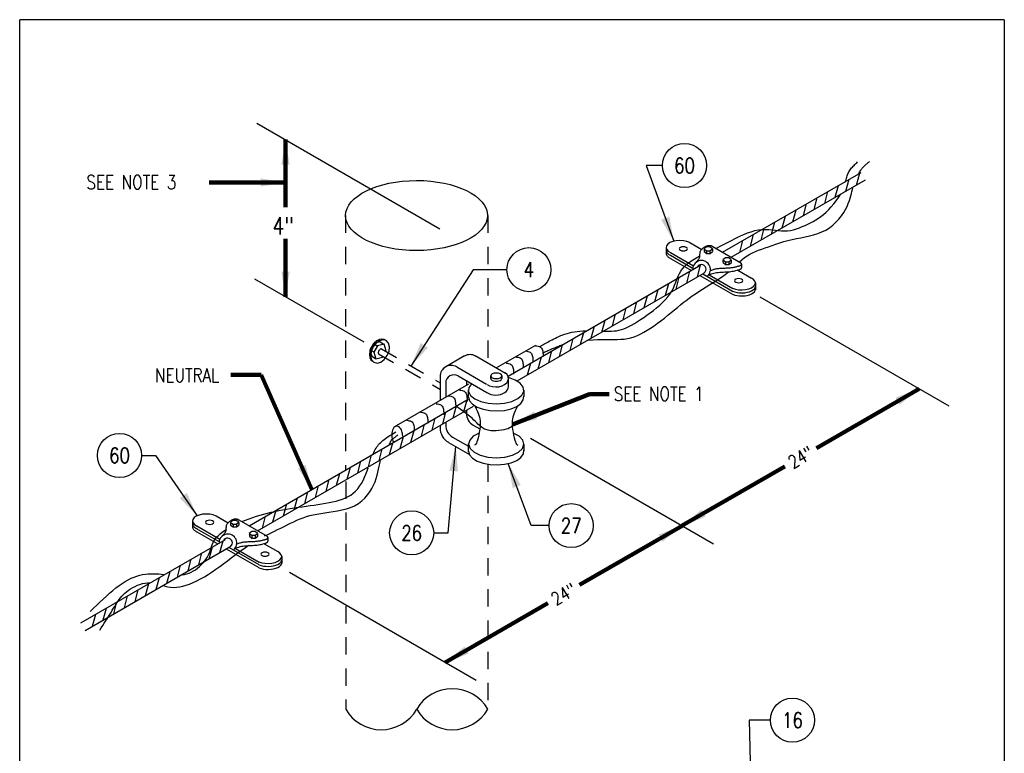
# Model space of a CAD drawing. Extents: x 0 to 7.1, y 0 to 9.85.
# Tile 2 of 2: x 0 to 7.1, y 4.56 to 9.85. Entities that reach past the tile are written whole.
import ezdxf
from ezdxf.enums import TextEntityAlignment as Align

# ---------------------------------------------------------------- set-up
doc = ezdxf.new("R2010")
doc.units = 0
doc.header["$MEASUREMENT"] = 0
doc.linetypes.add('HIDDEN2', pattern=[0.1875, 0.125, -0.0625])
doc.layers.get('0').update_dxf_attribs({"color": 2, "linetype": 'CONTINUOUS'})
doc.layers.add('E-DETL', color=2, linetype='CONTINUOUS')
doc.layers.add('E-DETL-TEXT', color=3, linetype='CONTINUOUS')
doc.styles.add('romans', font='ROMANS.SHX', dxfattribs={"width": 0.8})
doc.styles.get("Standard").update_dxf_attribs({"font": 'ROMANS.SHX', "width": 0.8, "height": 0.125})
doc.dimstyles.get("Standard").update_dxf_attribs({"dimtxt": 0.18, "dimasz": 0.18, "dimexe": 0.18, "dimexo": 0.0625, "dimgap": 0.09, "dimtad": 0, "dimtih": 1, "dimtoh": 1, "dimdec": 4, "dimzin": 0, "dimdsep": 46, "dimtxsty": 'Standard', "dimcen": 0.09, "dimadec": 0, "dimazin": 0, "dimtfac": 1, "dimtdec": 4, "dimtofl": 0, "dimtmove": 0, "dimatfit": 3, "dimfxl": 0, "dimtolj": 1, "dimtzin": 0, "dimarcsym": 0})

# ---------------------------------------------------------------- blocks, each defined once
blk = doc.blocks.new('*X0')
at = {"color": 0}
for p, q in [((6.1324, 8.1562), (6.1553, 8.2415)), ((6.0559, 8.112), (6.0788, 8.1973)), ((5.9028, 8.0236), (5.9257, 8.1089)), ((5.9793, 8.0678), (6.0022, 8.1531)), ((5.8262, 7.9794), (5.8491, 8.0648)), ((5.6731, 7.891), (5.696, 7.9764)), ((5.7497, 7.9352), (5.7726, 8.0206)), ((5.5201, 7.8026), (5.5429, 7.888)), ((5.5966, 7.8468), (5.6195, 7.9322)), ((5.4435, 7.7584), (5.4664, 7.8438)), ((5.2904, 7.67), (5.3133, 7.7554)), ((5.367, 7.7142), (5.3898, 7.7996))]:
    blk.add_line(p, q, dxfattribs=at)
blk = doc.blocks.new('*X1')
at = {"color": 0}
for p, q in [((4.9077, 7.449), (4.9306, 7.5344)), ((4.9842, 7.4932), (5.0071, 7.5786)), ((4.8311, 7.4049), (4.854, 7.4902)), ((4.678, 7.3165), (4.7009, 7.4018)), ((4.7546, 7.3607), (4.7775, 7.446)), ((4.6015, 7.2723), (4.6244, 7.3576)), ((4.4484, 7.1839), (4.4713, 7.2693)), ((4.5249, 7.2281), (4.5478, 7.3135)), ((4.2953, 7.0955), (4.3182, 7.1809)), ((4.3719, 7.1397), (4.3947, 7.2251)), ((4.2188, 7.0513), (4.2416, 7.1367)), ((4.0657, 6.9629), (4.0885, 7.0483)), ((4.1422, 7.0071), (4.1651, 7.0925)), ((3.9891, 6.9187), (4.012, 7.0041)), ((3.836, 6.8303), (3.8589, 6.9157)), ((3.9126, 6.8745), (3.9355, 6.9599)), ((3.7595, 6.7861), (3.7824, 6.8715))]:
    blk.add_line(p, q, dxfattribs=at)
blk = doc.blocks.new('*X2')
at = {"color": 0}
for p, q in [((3.2237, 6.4768), (3.2465, 6.5622)), ((3.3002, 6.521), (3.3231, 6.6063)), ((3.0706, 6.3884), (3.0934, 6.4738)), ((3.1471, 6.4326), (3.17, 6.518)), ((2.994, 6.3442), (3.0169, 6.4296)), ((2.8409, 6.2558), (2.8638, 6.3412)), ((2.9175, 6.3), (2.9403, 6.3854)), ((2.6878, 6.1674), (2.7107, 6.2528)), ((2.7644, 6.2116), (2.7873, 6.297)), ((2.6113, 6.1232), (2.6342, 6.2086)), ((2.4582, 6.0348), (2.4811, 6.1202)), ((2.5347, 6.079), (2.5576, 6.1644)), ((2.3816, 5.9906), (2.4045, 6.076)), ((2.2286, 5.9023), (2.2514, 5.9876)), ((2.3051, 5.9464), (2.328, 6.0318)), ((2.0755, 5.8139), (2.0983, 5.8992)), ((2.152, 5.8581), (2.1749, 5.9434)), ((1.9989, 5.7697), (2.0218, 5.855)), ((1.8458, 5.6813), (1.8687, 5.7667)), ((1.9224, 5.7255), (1.9452, 5.8109))]:
    blk.add_line(p, q, dxfattribs=at)
blk = doc.blocks.new('*X3')
at = {"color": 0}
for p, q in [((1.4631, 5.4603), (1.486, 5.5457)), ((1.5396, 5.5045), (1.5625, 5.5899)), ((1.3865, 5.4161), (1.4094, 5.5015)), ((1.2334, 5.3277), (1.2563, 5.4131)), ((1.31, 5.3719), (1.3329, 5.4573)), ((1.1569, 5.2835), (1.1798, 5.3689)), ((1.0038, 5.1951), (1.0267, 5.2805)), ((1.0804, 5.2393), (1.1032, 5.3247)), ((0.8507, 5.1068), (0.8736, 5.1921)), ((0.9273, 5.1509), (0.9501, 5.2363)), ((0.7742, 5.0626), (0.797, 5.1479)), ((0.6211, 4.9742), (0.6439, 5.0595)), ((0.6976, 5.0184), (0.7205, 5.1037))]:
    blk.add_line(p, q, dxfattribs=at)

msp = doc.modelspace()

# ---------------------------------------------------------------- linework, layer by layer
at = {"layer": 'E-DETL'}
for p, q in [((7.1036, 9.8484), (0, 9.8484)), ((0, 0), (0, 9.8484)), ((7.1036, 9.8484), (7.1036, 0)), ((5.0711, 8.1701), (6.0698, 8.7467)), ((5.1337, 8.1341), (6.101, 8.6926)), ((3.523, 7.2763), (4.9148, 8.0799)), ((3.5885, 7.2419), (4.9416, 8.0232)), ((3.4387, 7.3359), (3.7244, 7.5008)), ((2.7191, 6.9204), (3.2405, 7.2215)), ((1.6552, 6.198), (3.2347, 7.1099)), ((1.7165, 6.1612), (3.273, 7.0598)), ((0.4406, 5.4967), (1.4846, 6.0994)), ((0.4719, 5.4426), (1.524, 6.05))]:
    msp.add_line(p, q, dxfattribs=at)
at = {"layer": 'E-DETL', "linetype": 'HIDDEN2'}
for p, q in [((2.3515, 8.4348), (2.3515, 6.5973)), ((3.377, 8.4348), (3.377, 7.369)), ((3.377, 6.639), (3.377, 4.8742)), ((2.3521, 6.5179), (2.3521, 4.8742))]:
    msp.add_line(p, q, dxfattribs=at)
at = {"layer": 'E-DETL', "color": 4}
for p, q in [((4.8337, 8.2411), (4.9204, 8.191)), ((4.6644, 8.2057), (4.6644, 8.1593)), ((4.9559, 8.2093), (4.938, 8.1955)), ((4.938, 8.1953), (4.956, 8.1816)), ((4.9382, 8.1946), (4.9382, 8.176)), ((4.9384, 8.1756), (4.9564, 8.1619)), ((4.98, 8.2093), (4.9559, 8.2093)), ((4.956, 8.1816), (4.98, 8.1816)), ((4.9562, 8.1807), (4.9562, 8.1621)), ((4.998, 8.1955), (4.98, 8.2093)), ((4.98, 8.1816), (4.998, 8.1953)), ((4.9802, 8.1809), (4.9802, 8.1623)), ((4.9804, 8.1619), (4.9984, 8.1756)), ((4.9981, 8.1944), (4.9981, 8.1758)), ((5.0003, 8.2113), (5.2019, 8.0949)), ((4.6947, 8.1266), (4.8464, 8.039)), ((4.695, 8.1689), (4.8604, 8.0734)), ((4.695, 8.1487), (4.8631, 8.0517)), ((4.9564, 8.1619), (4.9804, 8.1619)), ((5.0918, 8.1292), (5.0738, 8.1155)), ((5.0739, 8.1153), (5.0918, 8.1015)), ((5.074, 8.1145), (5.074, 8.096)), ((5.1158, 8.1292), (5.0918, 8.1292)), ((5.0918, 8.1015), (5.1159, 8.1015)), ((5.0921, 8.1006), (5.0921, 8.082)), ((5.1338, 8.1155), (5.1158, 8.1292)), ((5.1159, 8.1015), (5.1339, 8.1153)), ((5.116, 8.1009), (5.116, 8.0823)), ((5.1339, 8.1143), (5.1339, 8.0958)), ((5.0743, 8.0956), (5.0922, 8.0818)), ((5.0922, 8.0818), (5.1163, 8.0818)), ((5.1163, 8.0818), (5.1343, 8.0956)), ((5.1811, 8.0405), (5.2795, 7.9837)), ((5.2082, 8.0858), (5.2082, 8.058)), ((4.9072, 8.0039), (5.1417, 7.8685)), ((4.9288, 8.0138), (5.142, 7.8907)), ((4.9745, 8.0075), (5.1455, 7.9088)), ((5.308, 7.9504), (5.308, 7.8986)), ((2.552, 7.5127), (2.526, 7.4676)), ((2.526, 7.4676), (2.5402, 7.4202)), ((2.5264, 7.4673), (2.5544, 7.4512)), ((2.6002, 7.5241), (2.552, 7.5127)), ((2.5524, 7.512), (2.5801, 7.496)), ((2.5809, 7.4951), (2.5548, 7.45)), ((2.6291, 7.5065), (2.5809, 7.4951)), ((2.6, 7.5236), (2.6283, 7.5072)), ((2.6433, 7.4591), (2.6291, 7.5065)), ((2.6406, 7.4545), (2.6433, 7.4591)), ((2.54, 7.4199), (2.5681, 7.4036)), ((2.5548, 7.45), (2.5691, 7.4026)), ((2.5691, 7.4026), (2.6172, 7.414)), ((2.6172, 7.414), (2.6212, 7.4208)), ((3.0635, 7.3403), (3.2095, 7.4246)), ((3.287, 7.4246), (3.5044, 7.2991)), ((3.1528, 7.3433), (3.3685, 7.2188)), ((3.0328, 7.274), (3.0328, 7.1016)), ((3.1635, 7.2787), (3.3703, 7.1593)), ((3.3977, 7.2793), (3.3977, 7.2598)), ((3.4782, 7.2797), (3.4782, 7.2597)), ((3.5259, 7.1995), (3.5259, 7.2547)), ((3.0735, 7.2267), (3.0735, 7.1268)), ((3.2228, 7.2424), (3.2228, 7.2099)), ((3.2372, 7.1217), (3.2372, 7.1769)), ((3.639, 7.1281), (3.639, 7.1751)), ((3.2228, 7.0318), (3.2228, 7.0087)), ((3.0328, 6.92), (3.0328, 6.9033)), ((3.0735, 6.9443), (3.0735, 6.9234)), ((3.2728, 6.9221), (3.3189, 6.8956)), ((3.1235, 6.8368), (3.2373, 6.771)), ((3.0928, 6.7993), (3.2442, 6.7119)), ((3.2385, 6.7311), (3.2385, 6.7863)), ((3.6399, 6.7387), (3.6399, 6.7857)), ((1.4165, 6.268), (1.5032, 6.218)), ((1.2471, 6.2326), (1.2471, 6.1863)), ((1.2778, 6.1958), (1.4432, 6.1003)), ((1.5387, 6.2362), (1.5207, 6.2225)), ((1.5208, 6.2222), (1.5388, 6.2085)), ((1.521, 6.2215), (1.521, 6.2029)), ((1.5212, 6.2025), (1.5392, 6.1888)), ((1.5627, 6.2362), (1.5387, 6.2362)), ((1.5388, 6.2085), (1.5628, 6.2085)), ((1.539, 6.2076), (1.539, 6.189)), ((1.5392, 6.1888), (1.5632, 6.1888)), ((1.5807, 6.2225), (1.5627, 6.2362)), ((1.5628, 6.2085), (1.5808, 6.2222)), ((1.563, 6.2078), (1.563, 6.1893)), ((1.5632, 6.1888), (1.5812, 6.2025)), ((1.5809, 6.2213), (1.5809, 6.2028)), ((1.5814, 6.2391), (1.7845, 6.1219)), ((1.2774, 6.1535), (1.4291, 6.066)), ((1.2778, 6.1757), (1.4459, 6.0786)), ((1.6745, 6.1561), (1.6565, 6.1424)), ((1.6566, 6.1422), (1.6746, 6.1285)), ((1.6568, 6.1415), (1.6568, 6.1229)), ((1.657, 6.1225), (1.675, 6.1088)), ((1.6986, 6.1561), (1.6745, 6.1561)), ((1.6746, 6.1285), (1.6986, 6.1285)), ((1.6748, 6.1276), (1.6748, 6.109)), ((1.7165, 6.1424), (1.6986, 6.1561)), ((1.6986, 6.1285), (1.7166, 6.1422)), ((1.6988, 6.1278), (1.6988, 6.1092)), ((1.699, 6.1088), (1.717, 6.1225)), ((1.7167, 6.1413), (1.7167, 6.1227)), ((1.7909, 6.1134), (1.7909, 6.0855)), ((1.5115, 6.0407), (1.7247, 5.9176)), ((1.675, 6.1088), (1.699, 6.1088)), ((1.7639, 6.0674), (1.8622, 6.0107)), ((1.49, 6.0308), (1.7244, 5.8955)), ((1.5573, 6.0345), (1.7282, 5.9358)), ((1.8908, 5.9774), (1.8908, 5.9255))]:
    msp.add_line(p, q, dxfattribs=at)
at = {"layer": 'E-DETL', "color": 4, "linetype": 'HIDDEN2'}
for p, q in [((2.6101, 7.4727), (3.0332, 7.2284)), ((2.588, 7.4388), (3.0368, 7.1797))]:
    msp.add_line(p, q, dxfattribs=at)
at = {"layer": 'E-DETL'}
for points in [[(5.9588, 8.6777), (5.961, 8.687), (5.9631, 8.696), (5.9652, 8.7047), (5.9674, 8.7131), (5.9697, 8.7212), (5.9724, 8.7291), (5.9755, 8.7367), (5.9789, 8.7442), (5.9828, 8.7514), (5.9871, 8.7584), (5.9917, 8.7652), (5.9968, 8.7719), (6.0022, 8.7785), (6.0079, 8.7849), (6.0139, 8.7913), (6.02, 8.7975), (6.0262, 8.8037), (6.0326, 8.8098), (6.0391, 8.8159), (6.0455, 8.822)], [(6.0542, 8.7377), (6.0572, 8.7436), (6.0605, 8.7499), (6.0639, 8.7559), (6.0675, 8.7618), (6.0712, 8.7674), (6.0751, 8.7728), (6.0792, 8.778), (6.0834, 8.783), (6.0877, 8.7878), (6.0921, 8.7924), (6.0967, 8.7968), (6.1013, 8.8011), (6.106, 8.8052), (6.1108, 8.8093), (6.1156, 8.8132), (6.1205, 8.8172), (6.1253, 8.821), (6.1302, 8.8249)], [(5.1929, 8.1016), (5.2112, 8.1176), (5.2297, 8.1321), (5.2485, 8.1451), (5.2678, 8.1568), (5.2878, 8.1673), (5.3087, 8.1767), (5.3305, 8.1855), (5.3534, 8.1938), (5.3772, 8.202), (5.4022, 8.2106), (5.4282, 8.2197), (5.4553, 8.229), (5.4834, 8.2383), (5.5124, 8.2471), (5.5421, 8.2552), (5.5726, 8.2623), (5.6036, 8.2687), (5.6348, 8.2748), (5.6661, 8.2812), (5.6972, 8.2882), (5.7279, 8.2963), (5.7578, 8.3059), (5.7869, 8.3173), (5.8148, 8.3309), (5.8413, 8.3471), (5.8662, 8.3661), (5.8891, 8.3874), (5.91, 8.4101), (5.9286, 8.4336), (5.9447, 8.4571), (5.9582, 8.4799), (5.9693, 8.5019), (5.9783, 8.5229), (5.9856, 8.5428), (5.9916, 8.5614), (5.9964, 8.5786), (6.0005, 8.5944), (6.0042, 8.6089), (6.0077, 8.6222), (6.0114, 8.6341)], [(5.0188, 8.1973), (5.0371, 8.2056), (5.0536, 8.2134), (5.0687, 8.2209), (5.083, 8.2282), (5.0968, 8.2355), (5.1106, 8.2429), (5.125, 8.2507), (5.1405, 8.259), (5.1577, 8.2679), (5.1772, 8.2777), (5.1994, 8.2883), (5.2238, 8.2992), (5.2498, 8.3097), (5.2765, 8.3191), (5.3034, 8.3266), (5.3299, 8.3316), (5.3558, 8.3344), (5.3811, 8.3353), (5.4056, 8.3347), (5.4295, 8.3329), (5.4526, 8.3303), (5.4751, 8.3275), (5.4971, 8.3253), (5.5188, 8.3242), (5.5404, 8.3249), (5.5619, 8.328), (5.5834, 8.3332), (5.6046, 8.3398), (5.6256, 8.3476), (5.6461, 8.356), (5.6662, 8.3646), (5.6858, 8.3736), (5.7052, 8.383), (5.7242, 8.3931), (5.7431, 8.4041), (5.7619, 8.4161), (5.7806, 8.4293), (5.7993, 8.444), (5.818, 8.4603), (5.8367, 8.4785), (5.8553, 8.4985), (5.8735, 8.5199), (5.8909, 8.5422), (5.9069, 8.5648), (5.9211, 8.5871)], [(4.2052, 7.6021), (4.2288, 7.6015), (4.2502, 7.6012), (4.27, 7.6015), (4.2886, 7.6026), (4.3064, 7.6046), (4.3237, 7.6078), (4.341, 7.6122), (4.3586, 7.6181), (4.3766, 7.6254), (4.3953, 7.6342), (4.4151, 7.6447), (4.4358, 7.6567), (4.4573, 7.67), (4.4795, 7.6844), (4.5024, 7.6998), (4.5257, 7.716), (4.5491, 7.7329), (4.5725, 7.7506), (4.5953, 7.7689), (4.6173, 7.7878), (4.6382, 7.8073), (4.6577, 7.8274), (4.6754, 7.848), (4.6912, 7.869), (4.7047, 7.8904), (4.7158, 7.9121), (4.725, 7.9339), (4.7333, 7.9555), (4.7412, 7.9767), (4.7496, 7.997), (4.7591, 8.0163), (4.77, 8.0346), (4.7822, 8.0518), (4.7959, 8.0679), (4.8112, 8.0829), (4.828, 8.0969), (4.8462, 8.1098), (4.8654, 8.1219), (4.8855, 8.1334), (4.906, 8.1444)], [(4.1063, 7.5373), (4.1374, 7.5394), (4.1684, 7.5409), (4.1989, 7.5418), (4.2287, 7.5422), (4.2575, 7.5422), (4.285, 7.5421), (4.3114, 7.5422), (4.3369, 7.5429), (4.3616, 7.5448), (4.3857, 7.5482), (4.4095, 7.5536), (4.4331, 7.5609), (4.4566, 7.5701), (4.4801, 7.581), (4.5039, 7.5937), (4.5279, 7.608), (4.5522, 7.6236), (4.5767, 7.6405), (4.6014, 7.6583), (4.6262, 7.677), (4.6511, 7.6962), (4.6759, 7.7156), (4.7001, 7.735), (4.7236, 7.7541), (4.7461, 7.7726), (4.7673, 7.7902), (4.7879, 7.8071), (4.8083, 7.8235), (4.8291, 7.8396), (4.851, 7.8555), (4.8745, 7.8716), (4.8993, 7.8878), (4.9254, 7.9043), (4.9524, 7.9211), (4.9801, 7.9382), (5.0083, 7.9557), (5.0364, 7.9737), (5.0638, 7.9919), (5.0897, 8.0105), (5.1136, 8.0293)], [(3.7481, 7.4876), (3.7566, 7.4925), (3.7651, 7.4974), (3.7738, 7.5023), (3.7825, 7.5073), (3.7916, 7.5124), (3.8008, 7.5175), (3.8104, 7.5227), (3.8203, 7.5281), (3.8307, 7.5336), (3.8416, 7.5392), (3.853, 7.5451), (3.8649, 7.551), (3.8774, 7.557), (3.8906, 7.563), (3.9044, 7.5689), (3.9188, 7.5746), (3.934, 7.58), (3.9499, 7.585), (3.9667, 7.5895), (3.9842, 7.5935), (4.0027, 7.5967), (4.0219, 7.5993), (4.0417, 7.6013), (4.0621, 7.6027), (4.0828, 7.6035)], [(3.7224, 7.4966), (3.7313, 7.4952), (3.7398, 7.4936), (3.7478, 7.4914), (3.755, 7.4884), (3.761, 7.4843), (3.7656, 7.4788), (3.7691, 7.4723), (3.7715, 7.4651), (3.7732, 7.4577), (3.7743, 7.4503), (3.7751, 7.4432), (3.7756, 7.4365), (3.7759, 7.4301), (3.7761, 7.4238), (3.7762, 7.4176)], [(3.7745, 7.4456), (3.7815, 7.4486), (3.7884, 7.4517), (3.7954, 7.4547), (3.8024, 7.4577), (3.8095, 7.4607), (3.8165, 7.4637), (3.8236, 7.4667), (3.8307, 7.4697), (3.8379, 7.4728), (3.8451, 7.4758), (3.8524, 7.4788), (3.8597, 7.4819), (3.8671, 7.4849), (3.8746, 7.488), (3.8823, 7.4911), (3.8901, 7.4941), (3.898, 7.4971), (3.9063, 7.5001), (3.9148, 7.5031), (3.9238, 7.506)], [(3.5789, 7.416), (3.5878, 7.4146), (3.5963, 7.413), (3.6043, 7.4108), (3.6115, 7.4078), (3.6175, 7.4036), (3.6221, 7.3982), (3.6256, 7.3917), (3.628, 7.3845), (3.6297, 7.377), (3.6308, 7.3696), (3.6316, 7.3626), (3.6321, 7.3559), (3.6324, 7.3494), (3.6326, 7.3432), (3.6327, 7.337)], [(3.6494, 7.4583), (3.6582, 7.4569), (3.6668, 7.4553), (3.6748, 7.4531), (3.6819, 7.4501), (3.6879, 7.4459), (3.6926, 7.4405), (3.696, 7.434), (3.6985, 7.4268), (3.7002, 7.4194), (3.7013, 7.412), (3.702, 7.4049), (3.7026, 7.3982), (3.7029, 7.3918), (3.703, 7.3855), (3.7031, 7.3793)], [(3.5096, 7.3706), (3.5184, 7.3693), (3.527, 7.3677), (3.535, 7.3655), (3.5421, 7.3625), (3.5481, 7.3583), (3.5528, 7.3529), (3.5562, 7.3464), (3.5587, 7.3392), (3.5604, 7.3317), (3.5615, 7.3243), (3.5623, 7.3173), (3.5628, 7.3106), (3.5631, 7.3041), (3.5632, 7.2979), (3.5633, 7.2917)], [(3.174, 7.176), (3.1829, 7.1747), (3.1914, 7.1731), (3.1994, 7.1709), (3.2066, 7.1679), (3.2126, 7.1637), (3.2172, 7.1583), (3.2207, 7.1518), (3.2231, 7.1446), (3.2248, 7.1371), (3.2259, 7.1297), (3.2267, 7.1227), (3.2272, 7.116), (3.2275, 7.1095), (3.2277, 7.1033), (3.2278, 7.0971)], [(3.0921, 7.1351), (3.1009, 7.1337), (3.1095, 7.1321), (3.1175, 7.1299), (3.1246, 7.1269), (3.1306, 7.1227), (3.1353, 7.1173), (3.1387, 7.1108), (3.1412, 7.1036), (3.1429, 7.0962), (3.144, 7.0887), (3.1448, 7.0817), (3.1453, 7.075), (3.1456, 7.0685), (3.1457, 7.0623), (3.1458, 7.0561)], [(3.0057, 7.0778), (3.0145, 7.0764), (3.0231, 7.0748), (3.0311, 7.0726), (3.0382, 7.0696), (3.0442, 7.0654), (3.0489, 7.06), (3.0523, 7.0535), (3.0548, 7.0463), (3.0565, 7.0388), (3.0576, 7.0314), (3.0584, 7.0244), (3.0589, 7.0177), (3.0592, 7.0112), (3.0593, 7.005), (3.0594, 6.9988)], [(3.5558, 6.9422), (3.5557, 6.9351), (3.555, 6.9281), (3.5531, 6.9213), (3.5495, 6.9147), (3.5434, 6.9086), (3.5346, 6.903), (3.5231, 6.8978), (3.5092, 6.8933), (3.4934, 6.8894), (3.4759, 6.8862), (3.4572, 6.8838), (3.4377, 6.8823), (3.4181, 6.8821), (3.399, 6.8834), (3.3808, 6.8864), (3.3642, 6.8912), (3.3491, 6.8976), (3.3357, 6.9052), (3.3239, 6.9135), (3.3138, 6.9221), (3.3051, 6.9307), (3.2969, 6.9397), (3.288, 6.9494), (3.2773, 6.9603), (3.2636, 6.9728), (3.2461, 6.9873), (3.2253, 7.0033), (3.202, 7.0206), (3.1771, 7.0388), (3.1513, 7.0573)], [(2.8911, 7.0174), (2.9, 7.0161), (2.9085, 7.0145), (2.9165, 7.0123), (2.9237, 7.0093), (2.9297, 7.0051), (2.9343, 6.9997), (2.9378, 6.9932), (2.9402, 6.986), (2.9419, 6.9785), (2.943, 6.9711), (2.9438, 6.9641), (2.9443, 6.9574), (2.9446, 6.9509), (2.9448, 6.9447), (2.9449, 6.9385)], [(2.7636, 6.8435), (2.7629, 6.8528), (2.762, 6.862), (2.7605, 6.871), (2.7582, 6.8799), (2.7547, 6.8885), (2.7498, 6.8967), (2.7437, 6.904), (2.7368, 6.91), (2.7294, 6.9141), (2.7217, 6.9158), (2.714, 6.9148), (2.7067, 6.9111), (2.7, 6.9053), (2.6943, 6.8975), (2.6898, 6.8882), (2.6867, 6.8776), (2.685, 6.8664), (2.6844, 6.855), (2.6847, 6.8441), (2.6857, 6.8342), (2.6872, 6.8257), (2.6891, 6.8185), (2.6912, 6.8122), (2.6936, 6.8065), (2.6961, 6.8012)], [(2.7932, 6.9585), (2.8021, 6.9571), (2.8106, 6.9555), (2.8186, 6.9533), (2.8258, 6.9503), (2.8318, 6.9461), (2.8364, 6.9407), (2.8399, 6.9342), (2.8423, 6.927), (2.844, 6.9196), (2.8451, 6.9121), (2.8459, 6.9051), (2.8464, 6.8984), (2.8467, 6.892), (2.8469, 6.8857), (2.847, 6.8795)], [(2.5494, 6.7147), (2.5547, 6.7268), (2.5599, 6.7379), (2.5654, 6.7482), (2.5709, 6.7578), (2.5768, 6.7667), (2.5831, 6.7751), (2.5897, 6.7831), (2.5968, 6.7908), (2.6043, 6.7983), (2.6124, 6.8056), (2.621, 6.8128), (2.6301, 6.8199), (2.6396, 6.8269), (2.6495, 6.8339), (2.6596, 6.8408), (2.67, 6.8476), (2.6807, 6.8544), (2.6914, 6.8612), (2.7023, 6.8679), (2.7132, 6.8746)], [(2.6656, 6.7854), (2.6693, 6.7917), (2.6722, 6.7969), (2.6744, 6.8012), (2.6762, 6.8047), (2.6777, 6.8077), (2.679, 6.8102), (2.6802, 6.8124), (2.6817, 6.8145), (2.6834, 6.8166), (2.6855, 6.8188), (2.6882, 6.8214), (2.6915, 6.8242), (2.6952, 6.8272), (2.6993, 6.8305), (2.7037, 6.834), (2.7085, 6.8376), (2.7135, 6.8414), (2.7186, 6.8452), (2.7239, 6.8491), (2.7293, 6.853)], [(1.6036, 6.2272), (1.6296, 6.2376), (1.656, 6.2476), (1.6827, 6.257), (1.7094, 6.2658), (1.736, 6.2739), (1.7625, 6.2814), (1.7888, 6.2884), (1.8151, 6.2948), (1.8416, 6.3008), (1.8686, 6.3064), (1.896, 6.3118), (1.9238, 6.3168), (1.952, 6.3217), (1.9805, 6.3263), (2.0092, 6.3307), (2.038, 6.335), (2.0668, 6.3391), (2.0954, 6.3432), (2.1238, 6.3472), (2.1518, 6.3513), (2.1792, 6.3555), (2.2061, 6.36), (2.2323, 6.3647), (2.2576, 6.3699), (2.2822, 6.3756), (2.3057, 6.382), (2.3282, 6.3894), (2.3497, 6.3978), (2.37, 6.4077), (2.389, 6.4191), (2.4068, 6.4324), (2.4233, 6.4475), (2.4385, 6.4643), (2.4525, 6.4827), (2.4653, 6.5028), (2.4769, 6.5244), (2.4875, 6.5469), (2.4971, 6.57), (2.5058, 6.5931), (2.5139, 6.6157)], [(1.7673, 6.124), (1.7908, 6.1355), (1.8141, 6.1469), (1.8373, 6.1582), (1.8605, 6.1696), (1.8838, 6.181), (1.9072, 6.1926), (1.9308, 6.2043), (1.9542, 6.2157), (1.9776, 6.2267), (2.0006, 6.2371), (2.0234, 6.2467), (2.0461, 6.2554), (2.0691, 6.2633), (2.0929, 6.2703), (2.1177, 6.2766), (2.144, 6.282), (2.1716, 6.2869), (2.2004, 6.2914), (2.2304, 6.2958), (2.2613, 6.3004), (2.2931, 6.3055), (2.3252, 6.3116), (2.3568, 6.3193), (2.3875, 6.3292), (2.4165, 6.3419), (2.4433, 6.3577), (2.4678, 6.3764), (2.4899, 6.3972), (2.5095, 6.4197), (2.5267, 6.4432), (2.5414, 6.4672), (2.5537, 6.4913), (2.564, 6.5154), (2.5724, 6.5391), (2.5792, 6.5621), (2.5847, 6.5843), (2.5893, 6.6057), (2.5937, 6.6264), (2.5984, 6.6465), (2.6041, 6.6662)], [(1.1716, 5.8441), (1.1889, 5.8468), (1.2058, 5.851), (1.2223, 5.8565), (1.2383, 5.8633), (1.2538, 5.8714), (1.2687, 5.8807), (1.2829, 5.8911), (1.2965, 5.9024), (1.3093, 5.9146), (1.3213, 5.9276), (1.3325, 5.9411), (1.3427, 5.9551), (1.352, 5.9693), (1.36, 5.9833), (1.3669, 5.9971), (1.3725, 6.0104), (1.3771, 6.0233), (1.3811, 6.0357), (1.3848, 6.0478), (1.3887, 6.0596), (1.3932, 6.0712), (1.3984, 6.0827), (1.4047, 6.094), (1.4124, 6.1053), (1.4218, 6.1167), (1.4332, 6.1282), (1.4464, 6.1396), (1.4613, 6.1511), (1.4778, 6.1625), (1.4956, 6.1738)], [(1.0321, 5.7658), (1.0505, 5.761), (1.0694, 5.757), (1.089, 5.7541), (1.1095, 5.7528), (1.1309, 5.7534), (1.1533, 5.7561), (1.1767, 5.7611), (1.2011, 5.7681), (1.2261, 5.777), (1.2519, 5.7878), (1.2783, 5.8002), (1.3052, 5.8142), (1.3325, 5.8297), (1.3601, 5.8466), (1.388, 5.8647), (1.4161, 5.884), (1.4441, 5.9041), (1.472, 5.9246), (1.4996, 5.9454), (1.5268, 5.9661), (1.5533, 5.9864), (1.5792, 6.0059), (1.6041, 6.0245), (1.6281, 6.0417), (1.651, 6.0575)], [(0.5092, 5.5795), (0.5326, 5.6023), (0.5559, 5.6249), (0.5792, 5.6471), (0.6024, 5.669), (0.6255, 5.6902), (0.6485, 5.7107), (0.6714, 5.7302), (0.6941, 5.7487), (0.7166, 5.7658), (0.7388, 5.7814), (0.7608, 5.7954), (0.7825, 5.8077), (0.804, 5.8184), (0.8252, 5.8274), (0.846, 5.8347), (0.8666, 5.8404), (0.8869, 5.8447), (0.9069, 5.8477), (0.9266, 5.8495), (0.946, 5.8505), (0.9652, 5.8507), (0.984, 5.8503), (1.0027, 5.8495), (1.021, 5.8483), (1.0392, 5.847)], [(0.5783, 5.444), (0.5889, 5.4607), (0.5994, 5.4773), (0.6098, 5.4938), (0.6201, 5.5101), (0.6303, 5.5262), (0.6402, 5.5421), (0.6499, 5.5576), (0.6593, 5.5728), (0.6683, 5.5875), (0.677, 5.6018), (0.6854, 5.6156), (0.6934, 5.6288), (0.7015, 5.6416), (0.7097, 5.654), (0.7181, 5.6661), (0.7271, 5.6777), (0.7367, 5.6891), (0.7471, 5.7002), (0.7585, 5.711), (0.7711, 5.7217), (0.7849, 5.7321), (0.7999, 5.7421), (0.8158, 5.7516), (0.8326, 5.7603), (0.85, 5.7681), (0.8678, 5.7747), (0.8859, 5.78), (0.9041, 5.7838), (0.9223, 5.7859), (0.9403, 5.7861)]]:
    msp.add_lwpolyline(points, dxfattribs=at)
at = {"layer": 'E-DETL', "color": 4}
for points in [[(4.8342, 8.2406), (4.8132, 8.2486), (4.7886, 8.2536), (4.7624, 8.2552), (4.7361, 8.2533), (4.7119, 8.2481), (4.6912, 8.2398), (4.6756, 8.2291), (4.6662, 8.2167), (4.6636, 8.2035), (4.668, 8.1905), (4.6791, 8.1785), (4.6961, 8.1683)], [(4.665, 8.1829), (4.6654, 8.1796), (4.6663, 8.1763), (4.6677, 8.1731), (4.6694, 8.1699), (4.6716, 8.1667), (4.6742, 8.1637), (4.6771, 8.1607), (4.6805, 8.1579), (4.6843, 8.1551), (4.6883, 8.1525), (4.6928, 8.15), (4.6975, 8.1477)], [(4.8176, 8.1952), (4.8154, 8.2009), (4.8089, 8.2058), (4.7991, 8.209), (4.7876, 8.2102), (4.7762, 8.209), (4.7664, 8.2058), (4.7599, 8.2009), (4.7576, 8.1952), (4.7599, 8.1894), (4.7664, 8.1846), (4.7762, 8.1813), (4.7876, 8.1802), (4.7991, 8.1813), (4.8089, 8.1846), (4.8154, 8.1894), (4.8176, 8.1952)], [(4.9554, 8.2143), (4.951, 8.2123), (4.9464, 8.2099), (4.9417, 8.2071), (4.9369, 8.2041), (4.932, 8.2008), (4.9273, 8.1972), (4.9229, 8.1933), (4.9187, 8.1893), (4.9151, 8.1851), (4.9121, 8.1808), (4.9098, 8.1765), (4.9081, 8.1721), (4.9069, 8.1677), (4.9062, 8.1633), (4.9058, 8.159), (4.9055, 8.1549), (4.9054, 8.1509), (4.9053, 8.1471), (4.9052, 8.1434), (4.905, 8.14), (4.9045, 8.1367), (4.9039, 8.1336), (4.903, 8.1307), (4.9019, 8.1278), (4.9006, 8.1249), (4.8989, 8.122), (4.8971, 8.1191), (4.895, 8.1161), (4.8927, 8.1131), (4.8902, 8.1101), (4.8875, 8.107), (4.8847, 8.1039), (4.8817, 8.1007), (4.8787, 8.0976), (4.8757, 8.0944)], [(5.0002, 8.2116), (4.9976, 8.2132), (4.9945, 8.2147), (4.9911, 8.2159), (4.9873, 8.2168), (4.9833, 8.2175), (4.9792, 8.2179), (4.975, 8.218), (4.9708, 8.2179), (4.9667, 8.2174), (4.9627, 8.2166), (4.9591, 8.2156), (4.9557, 8.2143)], [(4.6647, 8.1608), (4.6651, 8.1575), (4.666, 8.1542), (4.6673, 8.1509), (4.6691, 8.1477), (4.6713, 8.1446), (4.6738, 8.1415), (4.6768, 8.1386), (4.6802, 8.1357), (4.6839, 8.133), (4.688, 8.1304), (4.6925, 8.1279), (4.6972, 8.1256)], [(4.9721, 8.0069), (4.9808, 8.0105), (4.9895, 8.014), (4.9985, 8.0172), (5.0079, 8.0201), (5.0178, 8.0225), (5.0283, 8.0243), (5.0393, 8.0256), (5.0507, 8.0266), (5.0624, 8.0273), (5.0743, 8.0278), (5.0862, 8.0283), (5.0981, 8.0289), (5.1097, 8.0296), (5.1208, 8.0304), (5.1312, 8.0316), (5.1409, 8.033), (5.1499, 8.0346), (5.1584, 8.0365), (5.1666, 8.0385), (5.1745, 8.0405)], [(4.9816, 8.0379), (4.9872, 8.0402), (4.9929, 8.0424), (4.9986, 8.0446), (5.0045, 8.0466), (5.0106, 8.0484), (5.0169, 8.05), (5.0235, 8.0514), (5.0302, 8.0525), (5.0372, 8.0535), (5.0443, 8.0544), (5.0516, 8.055), (5.0591, 8.0555), (5.0667, 8.056), (5.0744, 8.0563), (5.0821, 8.0566), (5.0898, 8.057), (5.0975, 8.0573), (5.1051, 8.0577), (5.1126, 8.0581), (5.1198, 8.0587), (5.1267, 8.0593), (5.1334, 8.0601), (5.1398, 8.0609), (5.146, 8.0618), (5.1519, 8.0629), (5.1575, 8.064), (5.1629, 8.0652), (5.1682, 8.0665), (5.1734, 8.0678), (5.1785, 8.0692)], [(5.1751, 8.0408), (5.1764, 8.0411), (5.1777, 8.0414), (5.179, 8.0417), (5.1803, 8.042), (5.1816, 8.0422), (5.1829, 8.0426), (5.1841, 8.0429), (5.1854, 8.0432), (5.1867, 8.0435), (5.1879, 8.0439), (5.1892, 8.0443), (5.1904, 8.0447), (5.1916, 8.0451), (5.1929, 8.0455), (5.1941, 8.046), (5.1953, 8.0465), (5.1964, 8.047), (5.1976, 8.0476), (5.1988, 8.0482), (5.1999, 8.0488)], [(5.1785, 8.0692), (5.1826, 8.07), (5.1866, 8.071), (5.1906, 8.072), (5.1945, 8.0732), (5.1983, 8.0747)], [(5.1954, 8.0467), (5.1972, 8.0475), (5.199, 8.0483), (5.2006, 8.0491), (5.2021, 8.0501), (5.2034, 8.0511), (5.2046, 8.0521), (5.2056, 8.0532), (5.2064, 8.0543), (5.2071, 8.0554), (5.2076, 8.0566), (5.2078, 8.0578), (5.2079, 8.0589)], [(5.1969, 8.0743), (5.1998, 8.0757), (5.2023, 8.0772), (5.2044, 8.0788), (5.206, 8.0806), (5.2072, 8.0825), (5.2079, 8.0844), (5.208, 8.0863), (5.2077, 8.0883), (5.2069, 8.0902), (5.2055, 8.092), (5.2037, 8.0938), (5.2015, 8.0954)], [(5.142, 7.9113), (5.1631, 7.9043), (5.1871, 7.9002), (5.2123, 7.8992), (5.2373, 7.9014), (5.2603, 7.9067), (5.2799, 7.9147), (5.2949, 7.9249), (5.3043, 7.9367), (5.3074, 7.9492), (5.3041, 7.9618), (5.2946, 7.9736), (5.2796, 7.9837)], [(5.2173, 7.9656), (5.2151, 7.9714), (5.2086, 7.9762), (5.1988, 7.9795), (5.1873, 7.9806), (5.1759, 7.9795), (5.1661, 7.9762), (5.1596, 7.9714), (5.1573, 7.9656), (5.1596, 7.9599), (5.1661, 7.955), (5.1759, 7.9518), (5.1873, 7.9506), (5.1988, 7.9518), (5.2086, 7.955), (5.2151, 7.9599), (5.2173, 7.9656)], [(5.1431, 7.8673), (5.1584, 7.8619), (5.1754, 7.858), (5.1936, 7.8557), (5.2123, 7.8552), (5.2308, 7.8564), (5.2486, 7.8593), (5.265, 7.8639), (5.2794, 7.8698), (5.2913, 7.8771), (5.3003, 7.8853), (5.3061, 7.8942), (5.3085, 7.9035)], [(5.1435, 7.8894), (5.1587, 7.884), (5.1757, 7.8801), (5.1939, 7.8778), (5.2126, 7.8773), (5.2311, 7.8785), (5.2489, 7.8815), (5.2653, 7.886), (5.2797, 7.892), (5.2916, 7.8992), (5.3006, 7.9074), (5.3064, 7.9163), (5.3088, 7.9256)], [(2.6108, 7.4716), (2.6083, 7.4728), (2.6053, 7.4727), (2.6018, 7.4713), (2.5983, 7.4687), (2.5948, 7.465), (2.5917, 7.4607), (2.5892, 7.4559), (2.5875, 7.451), (2.5867, 7.4464), (2.5869, 7.4424), (2.588, 7.4394), (2.5901, 7.4375)], [(3.2609, 7.2238), (3.2411, 7.196), (3.2384, 7.1666), (3.2529, 7.138), (3.2835, 7.1128), (3.3275, 7.0931), (3.381, 7.0807), (3.4395, 7.0767), (3.4977, 7.0813), (3.5507, 7.0943), (3.5938, 7.1144), (3.6234, 7.1399), (3.6367, 7.1687), (3.6327, 7.1981), (3.6117, 7.2257), (3.5756, 7.249), (3.5274, 7.266)], [(3.3718, 7.2174), (3.3901, 7.2076), (3.4115, 7.2014), (3.4347, 7.199), (3.458, 7.2007), (3.4798, 7.2064), (3.4987, 7.2156), (3.5134, 7.2277), (3.5229, 7.242), (3.5266, 7.2574), (3.5241, 7.273), (3.5158, 7.2875), (3.502, 7.3002)], [(3.478, 7.2795), (3.4749, 7.2872), (3.4662, 7.2936), (3.4533, 7.298), (3.438, 7.2995), (3.4226, 7.298), (3.4097, 7.2936), (3.401, 7.2872), (3.398, 7.2795), (3.401, 7.2718), (3.4097, 7.2654), (3.4226, 7.261), (3.438, 7.2595), (3.4533, 7.261), (3.4662, 7.2654), (3.4749, 7.2718), (3.478, 7.2795)], [(3.3981, 7.2608), (3.3992, 7.2555), (3.403, 7.2506), (3.4092, 7.2464), (3.4174, 7.2431), (3.4271, 7.241), (3.4375, 7.2402), (3.4479, 7.2408), (3.4577, 7.2428), (3.4661, 7.2459), (3.4726, 7.2501), (3.4767, 7.2549), (3.4781, 7.2602)], [(3.3709, 7.159), (3.3845, 7.1513), (3.4, 7.1456), (3.417, 7.1419), (3.4347, 7.1406), (3.4524, 7.1417), (3.4695, 7.145), (3.4853, 7.1506), (3.4991, 7.1581), (3.5105, 7.1672), (3.5189, 7.1777), (3.524, 7.1891), (3.5257, 7.2009)], [(3.2376, 7.124), (3.2455, 7.0978), (3.2667, 7.0736), (3.3, 7.053), (3.3428, 7.0375), (3.3923, 7.0282), (3.445, 7.0257), (3.4971, 7.0301), (3.5451, 7.0413), (3.5856, 7.0583), (3.6157, 7.0801), (3.6333, 7.105), (3.6373, 7.1314)], [(3.2856, 7.0585), (3.2932, 7.0419), (3.3005, 7.0256), (3.3072, 7.0098), (3.313, 6.9947), (3.3177, 6.9808), (3.3209, 6.9679), (3.3227, 6.9555), (3.3233, 6.9426), (3.3228, 6.9284), (3.3212, 6.9118), (3.3187, 6.8926), (3.3155, 6.8717), (3.3117, 6.8507), (3.3076, 6.8311), (3.3034, 6.8144), (3.2991, 6.8018), (3.2949, 6.7928), (3.2907, 6.7864), (3.2866, 6.7818), (3.2824, 6.7781)], [(3.5896, 7.0585), (3.582, 7.0419), (3.5747, 7.0256), (3.568, 7.0098), (3.5622, 6.9947), (3.5575, 6.9808), (3.5543, 6.9679), (3.5525, 6.9555), (3.5519, 6.9426), (3.5524, 6.9284), (3.554, 6.9118), (3.5565, 6.8926), (3.5597, 6.8717), (3.5635, 6.8507), (3.5676, 6.8311), (3.5718, 6.8144), (3.5761, 6.8018), (3.5803, 6.7928), (3.5845, 6.7864), (3.5886, 6.7818), (3.5928, 6.7781)], [(3.3149, 6.866), (3.2728, 6.8435), (3.2464, 6.8156), (3.2383, 6.785), (3.2492, 6.7546), (3.2781, 6.7274), (3.3222, 6.7058), (3.3774, 6.692), (3.4384, 6.6873), (3.4993, 6.6921), (3.5545, 6.7059), (3.5985, 6.7275), (3.6274, 6.7548), (3.6382, 6.7851), (3.63, 6.8157), (3.6035, 6.8436), (3.5614, 6.8661)], [(3.2385, 6.7346), (3.2463, 6.7084), (3.2676, 6.6842), (3.3009, 6.6636), (3.3437, 6.6481), (3.3932, 6.6388), (3.4459, 6.6363), (3.498, 6.6407), (3.546, 6.6519), (3.5864, 6.6689), (3.6165, 6.6907), (3.6342, 6.7156), (3.6382, 6.742)], [(1.417, 6.2675), (1.3959, 6.2756), (1.3714, 6.2806), (1.3451, 6.2822), (1.3189, 6.2803), (1.2946, 6.275), (1.2739, 6.2667), (1.2584, 6.256), (1.2489, 6.2436), (1.2463, 6.2305), (1.2507, 6.2174), (1.2618, 6.2054), (1.2789, 6.1952)], [(1.2474, 6.1877), (1.2479, 6.1844), (1.2488, 6.1811), (1.2501, 6.1779), (1.2518, 6.1747), (1.254, 6.1715), (1.2566, 6.1685), (1.2596, 6.1655), (1.263, 6.1627), (1.2667, 6.1599), (1.2708, 6.1573), (1.2752, 6.1548), (1.28, 6.1525)], [(1.2477, 6.2098), (1.2482, 6.2065), (1.2491, 6.2032), (1.2504, 6.2), (1.2522, 6.1968), (1.2543, 6.1937), (1.2569, 6.1906), (1.2599, 6.1877), (1.2633, 6.1848), (1.267, 6.1821), (1.2711, 6.1795), (1.2755, 6.177), (1.2803, 6.1747)], [(1.4004, 6.2221), (1.3981, 6.2278), (1.3916, 6.2327), (1.3819, 6.236), (1.3704, 6.2371), (1.3589, 6.236), (1.3492, 6.2327), (1.3427, 6.2278), (1.3404, 6.2221), (1.3427, 6.2164), (1.3492, 6.2115), (1.3589, 6.2082), (1.3704, 6.2071), (1.3819, 6.2082), (1.3916, 6.2115), (1.3981, 6.2164), (1.4004, 6.2221)], [(1.538, 6.2412), (1.5337, 6.2391), (1.5291, 6.2367), (1.5243, 6.234), (1.5195, 6.2309), (1.5147, 6.2276), (1.51, 6.224), (1.5055, 6.2202), (1.5014, 6.2162), (1.4978, 6.212), (1.4948, 6.2077), (1.4925, 6.2033), (1.4908, 6.1989), (1.4897, 6.1945), (1.489, 6.1902), (1.4885, 6.1859), (1.4883, 6.1818), (1.4882, 6.1778), (1.4881, 6.174), (1.488, 6.1703), (1.4877, 6.1669), (1.4873, 6.1636), (1.4866, 6.1605), (1.4858, 6.1576), (1.4847, 6.1547), (1.4833, 6.1518), (1.4817, 6.1489), (1.4798, 6.146), (1.4777, 6.1431), (1.4754, 6.1401), (1.4729, 6.137), (1.4703, 6.1339), (1.4674, 6.1308), (1.4645, 6.1277), (1.4615, 6.1245), (1.4584, 6.1213)], [(1.5819, 6.239), (1.5792, 6.2406), (1.576, 6.242), (1.5725, 6.2431), (1.5687, 6.244), (1.5646, 6.2446), (1.5605, 6.245), (1.5563, 6.245), (1.5521, 6.2447), (1.5481, 6.2442), (1.5442, 6.2434), (1.5406, 6.2423), (1.538, 6.2412)], [(1.78, 6.1011), (1.7829, 6.1025), (1.7853, 6.104), (1.7874, 6.1057), (1.789, 6.1075), (1.7902, 6.1094), (1.7908, 6.1113), (1.7909, 6.1133), (1.7905, 6.1153), (1.7895, 6.1172), (1.7881, 6.119), (1.7862, 6.1207), (1.7839, 6.1223)], [(1.5549, 6.0339), (1.5635, 6.0375), (1.5723, 6.0409), (1.5813, 6.0441), (1.5907, 6.047), (1.6006, 6.0494), (1.611, 6.0512), (1.622, 6.0525), (1.6334, 6.0535), (1.6451, 6.0542), (1.657, 6.0548), (1.669, 6.0553), (1.6808, 6.0558), (1.6924, 6.0565), (1.7035, 6.0574), (1.714, 6.0585), (1.7236, 6.0599), (1.7326, 6.0616), (1.7411, 6.0634), (1.7493, 6.0654), (1.7573, 6.0674)], [(1.5644, 6.0648), (1.57, 6.0671), (1.5756, 6.0694), (1.5814, 6.0715), (1.5873, 6.0735), (1.5934, 6.0753), (1.5997, 6.0769), (1.6062, 6.0783), (1.613, 6.0795), (1.6199, 6.0805), (1.6271, 6.0813), (1.6344, 6.0819), (1.6419, 6.0825), (1.6494, 6.0829), (1.6571, 6.0833), (1.6648, 6.0836), (1.6726, 6.0839), (1.6803, 6.0842), (1.6879, 6.0846), (1.6953, 6.0851), (1.7025, 6.0856), (1.7095, 6.0862), (1.7162, 6.087), (1.7226, 6.0878), (1.7288, 6.0888), (1.7346, 6.0898), (1.7403, 6.091), (1.7457, 6.0922), (1.751, 6.0935), (1.7561, 6.0948), (1.7613, 6.0961)], [(1.7579, 6.0678), (1.7593, 6.0681), (1.7606, 6.0683), (1.762, 6.0686), (1.7633, 6.0689), (1.7646, 6.0692), (1.766, 6.0696), (1.7673, 6.0699), (1.7686, 6.0702), (1.7699, 6.0706), (1.7713, 6.071), (1.7726, 6.0714), (1.7738, 6.0718), (1.7751, 6.0723), (1.7764, 6.0728), (1.7776, 6.0733), (1.7789, 6.0738), (1.7801, 6.0744), (1.7813, 6.075), (1.7825, 6.0756), (1.7837, 6.0763)], [(1.7613, 6.0961), (1.7653, 6.097), (1.7693, 6.0979), (1.7732, 6.0989), (1.7771, 6.1001), (1.7809, 6.1015)], [(1.782, 6.0754), (1.7834, 6.0762), (1.7847, 6.077), (1.7859, 6.0778), (1.787, 6.0787), (1.7879, 6.0796), (1.7888, 6.0805), (1.7895, 6.0815), (1.79, 6.0824), (1.7904, 6.0834), (1.7907, 6.0845), (1.7909, 6.0855), (1.7909, 6.0865)], [(1.7248, 5.9382), (1.7459, 5.9312), (1.7698, 5.9271), (1.7951, 5.9261), (1.82, 5.9283), (1.8431, 5.9336), (1.8627, 5.9416), (1.8777, 5.9518), (1.887, 5.9636), (1.8902, 5.9762), (1.8869, 5.9887), (1.8774, 6.0005), (1.8623, 6.0107)], [(1.8001, 5.9926), (1.7978, 5.9983), (1.7913, 6.0032), (1.7816, 6.0064), (1.7701, 6.0076), (1.7586, 6.0064), (1.7489, 6.0032), (1.7424, 5.9983), (1.7401, 5.9926), (1.7424, 5.9868), (1.7489, 5.9819), (1.7586, 5.9787), (1.7701, 5.9776), (1.7816, 5.9787), (1.7913, 5.9819), (1.7978, 5.9868), (1.8001, 5.9926)], [(1.7259, 5.8942), (1.7411, 5.8888), (1.7582, 5.8849), (1.7763, 5.8826), (1.795, 5.8821), (1.8136, 5.8833), (1.8314, 5.8863), (1.8477, 5.8908), (1.8621, 5.8968), (1.8741, 5.904), (1.8831, 5.9122), (1.8889, 5.9211), (1.8912, 5.9304)], [(1.7262, 5.9164), (1.7415, 5.9109), (1.7585, 5.907), (1.7766, 5.9048), (1.7953, 5.9042), (1.8139, 5.9055), (1.8317, 5.9084), (1.8481, 5.9129), (1.8625, 5.9189), (1.8744, 5.9261), (1.8834, 5.9343), (1.8892, 5.9433), (1.8916, 5.9525)]]:
    msp.add_lwpolyline(points, dxfattribs=at)
at = {"layer": 'E-DETL', "color": 4, "linetype": 'HIDDEN2'}
for points in [[(2.6442, 7.5328), (2.6304, 7.5414), (2.6138, 7.5441), (2.5955, 7.5407), (2.5769, 7.5314), (2.5594, 7.5169), (2.5443, 7.4983), (2.5326, 7.4768), (2.5252, 7.4543), (2.5228, 7.4321), (2.5253, 7.4121), (2.5327, 7.3956), (2.5445, 7.3839)], [(2.6449, 7.5328), (2.6216, 7.5384), (2.595, 7.5312), (2.5691, 7.5124), (2.5479, 7.4849), (2.5347, 7.4528), (2.5313, 7.421), (2.5384, 7.3944), (2.5549, 7.377), (2.5782, 7.3714), (2.6048, 7.3786), (2.6307, 7.3974), (2.6519, 7.4249), (2.6651, 7.457), (2.6685, 7.4888), (2.6614, 7.5154), (2.6449, 7.5328)]]:
    msp.add_lwpolyline(points, dxfattribs=at)
at = {"layer": 'E-DETL', "color": 4}
for centre, radius, start, end in [((4.9191, 8.0468), 0.0642, 308.72238, 174.10498), ((4.918, 8.0482), 0.0336, 308.75241, 156.04694), ((3.2493, 7.3523), 0.08, 60.00003, 119.225), ((3.1128, 7.274), 0.08, 60.00003, 180), ((3.1335, 7.2267), 0.06, 60.00017, 180), ((3.3228, 7.0087), 0.1, 180, 239.99965), ((3.1528, 6.9033), 0.12, 180, 239.99968), ((3.1735, 6.9234), 0.1, 180, 239.99965), ((1.5019, 6.0737), 0.0642, 308.72195, 174.10547), ((1.5007, 6.0752), 0.0336, 308.75159, 156.04767)]:
    msp.add_arc(centre, radius, start, end, dxfattribs=at)
at = {"layer": 'E-DETL'}
for centre, start, end in [((3.1207, 4.7262), 30, 150), ((2.6083, 5.0221), 210, 330), ((3.1207, 5.0221), 210, 330)]:
    msp.add_arc(centre, 0.2959, start, end, dxfattribs=at)
msp.add_ellipse((2.8632, 8.4356), major_axis=(-0.5117, -0.0008), ratio=0.494114, dxfattribs=at)
at = {"layer": 'E-DETL-TEXT'}
for p, q in [((1.7102, 9.1028), (3.0312, 8.3401)), ((4.6375, 8.7962), (4.5207, 8.7962)), ((4.5207, 8.7962), (4.7183, 8.2495)), ((3.2715, 8.045), (2.8229, 7.3498)), ((3.5151, 8.045), (3.2715, 8.045)), ((1.6935, 7.9792), (2.4826, 7.5236)), ((5.3406, 7.8486), (6.7024, 7.0623)), ((3.6859, 6.8289), (5.0067, 6.0663)), ((3.0916, 6.1458), (3.1464, 6.7684)), ((0.8795, 6.7049), (0.9809, 6.7049)), ((0.9809, 6.7049), (1.2809, 6.2695)), ((3.6891, 6.1985), (3.5247, 6.6469)), ((3.8201, 6.1985), (3.6891, 6.1985)), ((2.987, 6.1458), (3.0916, 6.1458)), ((3.2931, 5.0816), (1.9458, 5.8594)), ((5.4159, 4.795), (5.2638, 4.795)), ((5.2638, 4.795), (5.2877, 3.6476))]:
    msp.add_line(p, q, dxfattribs=at)
for centre in [(4.7965, 8.7962), (3.6741, 8.045), (0.7205, 6.7049), (3.9791, 6.1985), (2.828, 6.1458), (5.5749, 4.795)]:
    msp.add_circle(centre, 0.159, dxfattribs=at)
for points in [[(4.6875, 8.4268), (4.7183, 8.2495), (4.6287, 8.4056)], [(2.9453, 7.4818), (2.8229, 7.3498), (2.8928, 7.5157)], [(3.0997, 6.5945), (3.1464, 6.7684), (3.162, 6.5891)], [(3.5564, 6.4697), (3.5247, 6.6469), (3.6151, 6.4912)], [(1.2061, 6.4332), (1.2809, 6.2695), (1.1546, 6.3978)]]:
    msp.add_solid(points, dxfattribs=at)

# ---------------------------------------------------------------- block references
at = {"layer": 'E-DETL'}
for name in ['*X0', '*X1', '*X2', '*X3']:
    msp.add_blockref(name, (-0.0952, 0.4996), dxfattribs=at)

# ---------------------------------------------------------------- texts
at = {"layer": 'E-DETL-TEXT', "style": 'romans', "width": 0.8}
for s, height, p in [('60', 0.10938, (4.7965, 8.7962)), ('4', 0.1094, (3.6741, 8.045)), ('60', 0.10938, (0.7205, 6.7049)), ('27', 0.10938, (3.9791, 6.1985)), ('26', 0.10938, (2.828, 6.1458)), ('16', 0.10938, (5.5749, 4.795))]:
    msp.add_text(s, height=height, dxfattribs=at).set_placement(p, align=Align.MIDDLE)
for s, height, p in [('SEE NOTE 3', 0.1, (0.4822, 8.6258)), ('4"', 0.125, (1.8237, 8.298)), ('NEUTRAL', 0.1, (0.9761, 7.2328)), ('SEE NOTE 1', 0.1, (4.2865, 7.099))]:
    msp.add_text(s, height=height, dxfattribs=at).set_placement(p)
for p in [(5.6339, 6.6919), (3.9238, 5.7043)]:
    msp.add_text('24"', height=0.09375, rotation=30.0073, dxfattribs=at).set_placement(p, align=Align.MIDDLE)

# ---------------------------------------------------------------- leaders
at = {"layer": 'E-DETL-TEXT'}
for points in [[(1.9179, 8.9829), (1.9179, 8.4948)], [(1.9179, 8.674), (1.3661, 8.674)], [(1.9179, 7.8497), (1.9179, 8.267)], [(2.1085, 6.4596), (1.7424, 7.2853), (1.524, 7.2853)], [(6.4888, 7.1856), (5.7486, 6.7581)], [(3.555, 6.9281), (4.1111, 7.1473), (4.2536, 7.1473)], [(4.7791, 6.1982), (5.5193, 6.6257)], [(4.7787, 6.198), (4.0385, 5.7705)], [(3.069, 5.2106), (3.8092, 5.6381)]]:
    msp.add_leader(points, dimstyle='Standard', override={"dimtxt": 0.09375, "dimasz": 0.179688, "dimexe": 0.125, "dimdec": 0, "dimlunit": 4, "dimtxsty": 'romans', "dimclrd": 256, "dimclre": 256, "dimclrt": 256, "dimtdec": 0, "dimtix": 1, "dimlwd": 65535, "dimlwe": 65535}, dxfattribs=at)

doc.saveas('drawing.dxf')
